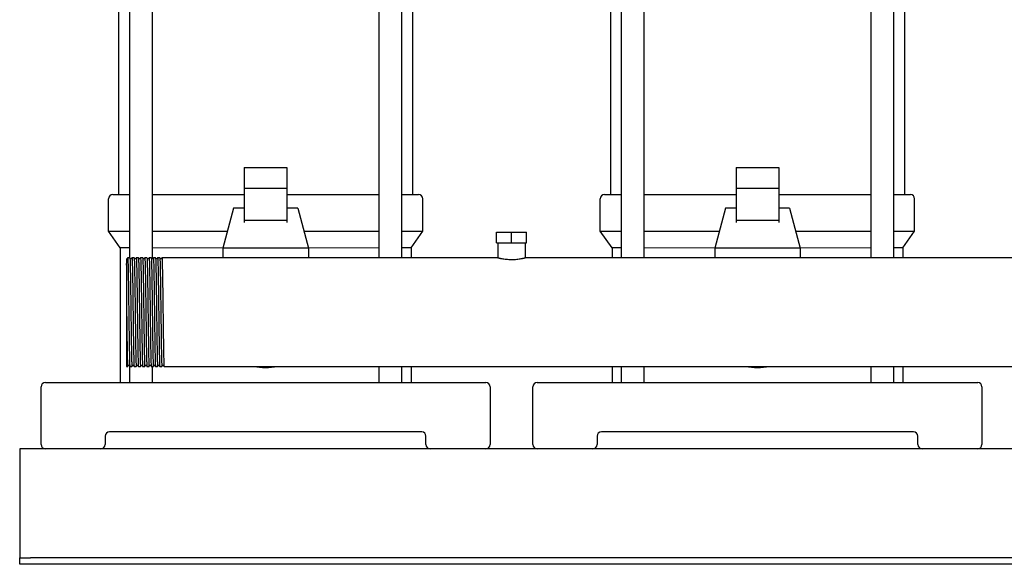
# Model space of a CAD drawing. Header units: millimetres. Extents: x 11 to 1700, y 11 to 992.
# Tile 1 of 6: x 16 to 477, y 11 to 266. Entities that reach past the tile are written whole.
import ezdxf

# ---------------------------------------------------------------- set-up
doc = ezdxf.new("R2010")
doc.units = ezdxf.units.MM

msp = doc.modelspace()

# ---------------------------------------------------------------- linework, layer by layer
at = {"color": 7, "linetype": 'Continuous', "lineweight": 25}
for p, q in [((62.49, 374.27), (62.49, 184.27)), ((67.53, 374.27), (67.53, 154.67)), ((78.29, 154.17), (78.29, 374.27)), ((184.2, 374.27), (184.2, 154.67)), ((194.96, 154.67), (194.96, 374.27)), ((199.99, 374.27), (199.99, 184.27)), ((292.49, 374.27), (292.49, 184.27)), ((297.53, 374.27), (297.53, 154.67)), ((308.29, 154.67), (308.29, 374.27)), ((414.2, 374.27), (414.2, 154.67)), ((424.96, 154.67), (424.96, 374.27)), ((429.99, 374.27), (429.99, 184.27)), ((121.24, 196.96), (121.24, 187.07)), ((121.24, 196.96), (141.24, 196.96)), ((141.24, 196.96), (141.24, 187.07)), ((351.24, 196.96), (371.24, 196.96)), ((351.24, 196.96), (351.24, 187.07)), ((371.24, 196.96), (371.24, 187.07)), ((59.74, 184.27), (67.53, 184.27)), ((78.29, 184.27), (121.24, 184.27)), ((141.24, 187.07), (121.24, 187.07)), ((121.24, 187.07), (121.24, 172.05)), ((141.24, 187.07), (141.24, 172.05)), ((141.24, 184.27), (184.2, 184.27)), ((194.96, 184.27), (202.74, 184.27)), ((289.74, 184.27), (297.53, 184.27)), ((308.29, 184.27), (351.24, 184.27)), ((371.24, 187.07), (351.24, 187.07)), ((351.24, 187.07), (351.24, 172.05)), ((371.24, 187.07), (371.24, 172.05)), ((371.24, 184.27), (414.2, 184.27)), ((424.96, 184.27), (432.74, 184.27)), ((57.74, 167.13), (57.74, 182.27)), ((204.74, 167.13), (204.74, 182.27)), ((287.74, 167.13), (287.74, 182.27)), ((434.74, 167.13), (434.74, 182.27)), ((116.24, 177.92), (111.24, 159.17)), ((121.24, 177.92), (116.24, 177.92)), ((146.24, 177.92), (141.24, 177.92)), ((146.24, 177.92), (151.24, 159.17)), ((346.24, 177.92), (341.24, 159.17)), ((351.24, 177.92), (346.24, 177.92)), ((376.24, 177.92), (371.24, 177.92)), ((376.24, 177.92), (381.24, 159.17)), ((141.24, 172.05), (121.24, 172.05)), ((121.24, 172.05), (121.24, 171.11)), ((141.24, 172.05), (141.24, 171.11)), ((371.24, 172.05), (351.24, 172.05)), ((351.24, 172.05), (351.24, 171.11)), ((371.24, 172.05), (371.24, 171.11)), ((57.74, 167.13), (67.53, 167.13)), ((63.24, 159.27), (57.74, 167.13)), ((78.29, 167.13), (113.36, 167.13)), ((149.12, 167.13), (184.2, 167.13)), ((194.96, 167.13), (204.74, 167.13)), ((199.24, 159.27), (204.74, 167.13)), ((239.24, 161.67), (239.24, 166.67)), ((239.24, 166.67), (246.24, 166.67)), ((246.24, 161.67), (246.24, 166.67)), ((246.24, 166.67), (253.24, 166.67)), ((253.24, 161.67), (253.24, 166.67)), ((287.74, 167.13), (297.53, 167.13)), ((293.24, 159.27), (287.74, 167.13)), ((308.29, 167.13), (343.36, 167.13)), ((379.12, 167.13), (414.2, 167.13)), ((424.96, 167.13), (434.74, 167.13)), ((429.24, 159.27), (434.74, 167.13)), ((239.24, 161.67), (246.24, 161.67)), ((239.89, 161.67), (239.89, 154.67)), ((246.24, 161.67), (253.24, 161.67)), ((252.59, 161.67), (252.59, 154.67)), ((67.53, 159.27), (63.24, 159.27)), ((63.24, 159.27), (63.24, 96.27)), ((111.24, 159.17), (78.29, 159.27)), ((111.24, 159.17), (111.24, 154.67)), ((151.24, 159.17), (111.24, 159.17)), ((184.2, 159.27), (151.24, 159.17)), ((151.24, 159.17), (151.24, 154.67)), ((199.24, 159.27), (194.96, 159.27)), ((199.24, 159.27), (199.24, 154.67)), ((297.53, 159.27), (293.24, 159.27)), ((293.24, 159.27), (293.24, 154.67)), ((341.24, 159.17), (308.29, 159.27)), ((341.24, 159.17), (341.24, 154.67)), ((381.24, 159.17), (341.24, 159.17)), ((414.2, 159.27), (381.24, 159.17)), ((381.24, 159.17), (381.24, 154.67)), ((429.24, 159.27), (424.96, 159.27)), ((429.24, 159.27), (429.24, 154.67)), ((67.75, 154.67), (66.74, 154.67)), ((69.75, 154.67), (68.74, 154.67)), ((71.75, 154.67), (70.74, 154.67)), ((73.75, 154.67), (72.74, 154.67)), ((75.75, 154.67), (74.74, 154.67)), ((77.75, 154.67), (76.74, 154.67)), ((79.75, 154.67), (78.74, 154.67)), ((81.75, 154.67), (80.74, 154.67)), ((83.74, 154.67), (82.74, 154.67)), ((84.74, 154.67), (83.74, 154.67)), ((239.89, 154.67), (84.74, 154.67)), ((666.24, 154.67), (252.59, 154.67)), ((66.24, 129.15), (66.24, 103.87)), ((66.24, 103.87), (66.74, 103.87)), ((67.53, 104.15), (67.53, 96.27)), ((67.74, 103.87), (68.74, 103.87)), ((69.74, 103.87), (70.74, 103.87)), ((71.74, 103.87), (72.74, 103.87)), ((73.74, 103.87), (74.74, 103.87)), ((75.74, 103.87), (76.74, 103.87)), ((77.74, 103.87), (78.74, 103.87)), ((78.29, 96.27), (78.29, 103.87)), ((79.74, 103.87), (80.74, 103.87)), ((81.74, 103.87), (82.74, 103.87)), ((83.74, 103.87), (666.24, 103.87)), ((184.2, 103.87), (184.2, 96.27)), ((194.96, 96.27), (194.96, 103.87)), ((199.24, 103.87), (199.24, 96.27)), ((293.24, 103.87), (293.24, 96.27)), ((297.53, 103.87), (297.53, 96.27)), ((308.29, 96.27), (308.29, 103.87)), ((414.2, 103.87), (414.2, 96.27)), ((424.96, 96.27), (424.96, 103.87)), ((429.24, 103.87), (429.24, 96.27)), ((26.24, 67.27), (26.24, 94.27)), ((28.24, 96.27), (39.24, 96.27)), ((39.24, 96.27), (223.24, 96.27)), ((223.24, 96.27), (234.24, 96.27)), ((236.24, 94.27), (236.24, 67.27)), ((256.24, 67.27), (256.24, 94.27)), ((258.24, 96.27), (269.24, 96.27)), ((269.24, 96.27), (453.24, 96.27)), ((453.24, 96.27), (464.24, 96.27)), ((466.24, 94.27), (466.24, 67.27)), ((56.24, 71.27), (56.24, 67.27)), ((204.24, 73.27), (58.24, 73.27)), ((206.24, 67.27), (206.24, 71.27)), ((286.24, 71.27), (286.24, 67.27)), ((434.24, 73.27), (288.24, 73.27)), ((436.24, 67.27), (436.24, 71.27)), ((876.24, 65.27), (16.24, 65.27)), ((16.24, 65.27), (16.24, 60.27)), ((16.24, 60.27), (16.24, 16.27)), ((16.24, 16.27), (16.24, 14.27)), ((16.24, 11.27), (16.24, 14.27)), ((16.24, 14.27), (21.24, 14.27)), ((871.24, 14.27), (21.24, 14.27)), ((21.24, 11.27), (16.24, 11.27)), ((871.24, 11.27), (21.24, 11.27))]:
    msp.add_line(p, q, dxfattribs=at)
for centre, radius, start, end in [((59.74, 182.27), 2, 90, 180), ((202.74, 182.27), 2, 0, 90), ((289.74, 182.27), 2, 90, 180), ((432.74, 182.27), 2, 0, 90), ((131.24, 129.27), 26, 257.6671, 282.3329), ((361.24, 129.27), 26, 257.6671, 282.3329), ((28.24, 94.27), 2, 90, 180), ((234.24, 94.27), 2, 0, 90), ((258.24, 94.27), 2, 90, 180), ((464.24, 94.27), 2, 0, 90), ((58.24, 71.27), 2, 90, 180), ((204.24, 71.27), 2, 0, 90), ((288.24, 71.27), 2, 90, 180), ((434.24, 71.27), 2, 0, 90), ((28.24, 67.27), 2, 180, 270), ((54.24, 67.27), 2, 270, 0), ((208.24, 67.27), 2, 180, 270), ((234.24, 67.27), 2, 270, 0), ((258.24, 67.27), 2, 180, 270), ((284.24, 67.27), 2, 270, 0), ((438.24, 67.27), 2, 180, 270), ((464.24, 67.27), 2, 270, 0)]:
    msp.add_arc(centre, radius, start, end, dxfattribs=at)
for points, knots in [([(66.24, 151.21), (66.27, 151.97), (66.31, 153.49), (66.37, 154.32), (66.39, 154.16), (66.4, 154.22)], [0, 0, 0, 0, 0.4668609, 0.9315588, 1, 1, 1, 1]), ([(66.24, 154.12), (66.24, 154.07), (66.24, 153.96), (66.24, 153.31), (66.24, 152.67), (66.24, 152.24), (66.24, 151.76), (66.24, 151.39), (66.24, 151.21)], [0, 0, 0, 0, 0.281976, 0.597701, 0.697627, 0.797843, 0.898564, 1, 1, 1, 1]), ([(66.74, 154.67), (66.68, 154.59), (66.57, 154.44), (66.45, 154.29), (66.4, 154.22)], [0, 0, 0, 0, 0.5, 1, 1, 1, 1]), ([(66.74, 154.67), (66.74, 154.64), (66.76, 154.83), (66.81, 154.28), (66.87, 152.91), (66.93, 150.52), (66.99, 147.35), (67.06, 143.47), (67.12, 139.05), (67.18, 134.26), (67.22, 130.94), (67.24, 129.27)], [0, 0, 0, 0, 0.010034, 0.133252, 0.257909, 0.381604, 0.504404, 0.628964, 0.753042, 0.875633, 1, 1, 1, 1]), ([(68.09, 154.22), (68.03, 154.29), (67.92, 154.44), (67.8, 154.59), (67.75, 154.67)], [0, 0, 0, 0, 0.5, 1, 1, 1, 1]), ([(67.75, 154.67), (67.77, 154.54), (67.8, 154.36), (67.87, 152.87), (67.93, 150.53), (67.99, 147.35), (68.05, 143.47), (68.12, 139.05), (68.18, 134.26), (68.22, 130.94), (68.24, 129.27)], [0, 0, 0, 0, 0.115499, 0.24271, 0.368937, 0.494253, 0.621365, 0.747984, 0.873086, 1, 1, 1, 1]), ([(68.4, 154.22), (68.35, 154.18), (68.24, 154.11), (68.14, 154.18), (68.09, 154.22)], [0, 0, 0, 0, 0.5, 1, 1, 1, 1]), ([(68.74, 154.67), (68.68, 154.59), (68.57, 154.44), (68.45, 154.29), (68.4, 154.22)], [0, 0, 0, 0, 0.5, 1, 1, 1, 1]), ([(68.74, 154.67), (68.74, 154.64), (68.76, 154.83), (68.81, 154.28), (68.87, 152.91), (68.93, 150.52), (68.99, 147.35), (69.06, 143.47), (69.12, 139.05), (69.18, 134.26), (69.22, 130.94), (69.24, 129.27)], [0, 0, 0, 0, 0.010039, 0.133256, 0.257913, 0.381607, 0.504407, 0.628966, 0.753043, 0.875634, 1, 1, 1, 1]), ([(70.09, 154.22), (70.03, 154.29), (69.92, 154.44), (69.8, 154.59), (69.75, 154.67)], [0, 0, 0, 0, 0.5, 1, 1, 1, 1]), ([(69.75, 154.67), (69.77, 154.54), (69.8, 154.36), (69.87, 152.87), (69.93, 150.53), (69.99, 147.35), (70.05, 143.47), (70.12, 139.05), (70.18, 134.26), (70.22, 130.94), (70.24, 129.27)], [0, 0, 0, 0, 0.115492, 0.242704, 0.368933, 0.494249, 0.621362, 0.747982, 0.873085, 1, 1, 1, 1]), ([(70.4, 154.22), (70.35, 154.18), (70.24, 154.11), (70.14, 154.18), (70.09, 154.22)], [0, 0, 0, 0, 0.5000002, 1, 1, 1, 1]), ([(70.74, 154.67), (70.68, 154.59), (70.57, 154.44), (70.45, 154.29), (70.4, 154.22)], [0, 0, 0, 0, 0.5, 1, 1, 1, 1]), ([(70.74, 154.67), (70.74, 154.64), (70.76, 154.83), (70.81, 154.28), (70.87, 152.91), (70.93, 150.52), (70.99, 147.35), (71.06, 143.47), (71.12, 139.05), (71.18, 134.26), (71.22, 130.94), (71.24, 129.27)], [0, 0, 0, 0, 0.010054, 0.13327, 0.257924, 0.381616, 0.504414, 0.628972, 0.753047, 0.875636, 1, 1, 1, 1]), ([(72.09, 154.22), (72.03, 154.29), (71.92, 154.44), (71.8, 154.59), (71.75, 154.67)], [0, 0, 0, 0, 0.5, 1, 1, 1, 1]), ([(71.75, 154.67), (71.77, 154.54), (71.8, 154.36), (71.87, 152.87), (71.93, 150.53), (71.99, 147.35), (72.05, 143.47), (72.12, 139.05), (72.18, 134.26), (72.22, 130.94), (72.24, 129.27)], [0, 0, 0, 0, 0.115478, 0.242692, 0.368923, 0.494241, 0.621356, 0.747978, 0.873083, 1, 1, 1, 1]), ([(72.4, 154.22), (72.35, 154.18), (72.24, 154.11), (72.14, 154.18), (72.09, 154.22)], [0, 0, 0, 0, 0.5000002, 1, 1, 1, 1]), ([(72.74, 154.67), (72.68, 154.59), (72.57, 154.44), (72.45, 154.29), (72.4, 154.22)], [0, 0, 0, 0, 0.5000004, 1, 1, 1, 1]), ([(72.74, 154.67), (72.74, 154.64), (72.76, 154.83), (72.81, 154.28), (72.87, 152.91), (72.93, 150.52), (72.99, 147.35), (73.06, 143.47), (73.12, 139.05), (73.18, 134.26), (73.22, 130.94), (73.24, 129.27)], [0, 0, 0, 0, 0.010016, 0.133237, 0.257896, 0.381593, 0.504395, 0.628958, 0.753038, 0.875631, 1, 1, 1, 1]), ([(74.09, 154.22), (74.03, 154.29), (73.92, 154.44), (73.8, 154.59), (73.75, 154.67)], [0, 0, 0, 0, 0.5, 1, 1, 1, 1]), ([(73.75, 154.67), (73.77, 154.54), (73.8, 154.36), (73.87, 152.87), (73.93, 150.53), (73.99, 147.35), (74.05, 143.47), (74.12, 139.05), (74.18, 134.26), (74.22, 130.94), (74.24, 129.27)], [0, 0, 0, 0, 0.115506, 0.242716, 0.368943, 0.494257, 0.621368, 0.747986, 0.873087, 1, 1, 1, 1]), ([(74.4, 154.22), (74.35, 154.18), (74.24, 154.11), (74.14, 154.18), (74.09, 154.22)], [0, 0, 0, 0, 0.5, 1, 1, 1, 1]), ([(74.74, 154.67), (74.68, 154.59), (74.57, 154.44), (74.45, 154.29), (74.4, 154.22)], [0, 0, 0, 0, 0.5, 1, 1, 1, 1]), ([(74.74, 154.67), (74.74, 154.64), (74.76, 154.83), (74.81, 154.28), (74.87, 152.91), (74.93, 150.52), (74.99, 147.35), (75.06, 143.47), (75.12, 139.05), (75.18, 134.26), (75.22, 130.94), (75.24, 129.27)], [0, 0, 0, 0, 0.010033, 0.133252, 0.257909, 0.381603, 0.504404, 0.628964, 0.753042, 0.875633, 1, 1, 1, 1]), ([(76.09, 154.22), (76.03, 154.29), (75.92, 154.44), (75.8, 154.59), (75.75, 154.67)], [0, 0, 0, 0, 0.5, 1, 1, 1, 1]), ([(75.75, 154.67), (75.77, 154.54), (75.8, 154.36), (75.87, 152.87), (75.93, 150.53), (75.99, 147.35), (76.05, 143.47), (76.12, 139.05), (76.18, 134.26), (76.22, 130.94), (76.24, 129.27)], [0, 0, 0, 0, 0.1154989, 0.2427094, 0.3689372, 0.4942531, 0.6213646, 0.7479837, 0.8730859, 1, 1, 1, 1]), ([(76.4, 154.22), (76.35, 154.18), (76.24, 154.11), (76.14, 154.18), (76.09, 154.22)], [0, 0, 0, 0, 0.5, 1, 1, 1, 1]), ([(76.74, 154.67), (76.68, 154.59), (76.57, 154.44), (76.45, 154.29), (76.4, 154.22)], [0, 0, 0, 0, 0.5, 1, 1, 1, 1]), ([(76.74, 154.67), (76.74, 154.64), (76.76, 154.83), (76.81, 154.28), (76.87, 152.91), (76.93, 150.52), (76.99, 147.35), (77.06, 143.47), (77.12, 139.05), (77.18, 134.26), (77.22, 130.94), (77.24, 129.27)], [0, 0, 0, 0, 0.0100379, 0.1332558, 0.2579124, 0.3816062, 0.5044063, 0.628966, 0.7530431, 0.8756338, 1, 1, 1, 1]), ([(78.09, 154.22), (78.03, 154.29), (77.92, 154.44), (77.8, 154.59), (77.75, 154.67)], [0, 0, 0, 0, 0.5, 1, 1, 1, 1]), ([(77.75, 154.67), (77.77, 154.54), (77.8, 154.36), (77.87, 152.87), (77.93, 150.53), (77.99, 147.35), (78.05, 143.47), (78.12, 139.05), (78.18, 134.26), (78.22, 130.94), (78.24, 129.27)], [0, 0, 0, 0, 0.115489, 0.242701, 0.368931, 0.494248, 0.621361, 0.747981, 0.873085, 1, 1, 1, 1]), ([(78.4, 154.22), (78.35, 154.18), (78.24, 154.11), (78.14, 154.18), (78.09, 154.22)], [0, 0, 0, 0, 0.5, 1, 1, 1, 1]), ([(78.74, 154.67), (78.68, 154.59), (78.57, 154.44), (78.45, 154.29), (78.4, 154.22)], [0, 0, 0, 0, 0.5, 1, 1, 1, 1]), ([(78.74, 154.67), (78.74, 154.64), (78.76, 154.83), (78.81, 154.28), (78.87, 152.91), (78.93, 150.52), (78.99, 147.35), (79.06, 143.47), (79.12, 139.05), (79.18, 134.26), (79.22, 130.94), (79.24, 129.27)], [0, 0, 0, 0, 0.010053, 0.133269, 0.257923, 0.381615, 0.504414, 0.628971, 0.753047, 0.875636, 1, 1, 1, 1]), ([(80.09, 154.22), (80.03, 154.29), (79.92, 154.44), (79.8, 154.59), (79.75, 154.67)], [0, 0, 0, 0, 0.5, 1, 1, 1, 1]), ([(79.75, 154.67), (79.77, 154.54), (79.8, 154.36), (79.87, 152.87), (79.93, 150.53), (79.99, 147.35), (80.05, 143.47), (80.12, 139.05), (80.18, 134.26), (80.22, 130.94), (80.24, 129.27)], [0, 0, 0, 0, 0.115519, 0.242727, 0.368952, 0.494265, 0.621373, 0.74799, 0.873089, 1, 1, 1, 1]), ([(80.4, 154.22), (80.35, 154.18), (80.24, 154.11), (80.14, 154.18), (80.09, 154.22)], [0, 0, 0, 0, 0.5, 1, 1, 1, 1]), ([(80.74, 154.67), (80.68, 154.59), (80.57, 154.44), (80.45, 154.29), (80.4, 154.22)], [0, 0, 0, 0, 0.5, 1, 1, 1, 1]), ([(80.74, 154.67), (80.74, 154.64), (80.76, 154.83), (80.81, 154.28), (80.87, 152.91), (80.93, 150.52), (80.99, 147.35), (81.06, 143.47), (81.12, 139.05), (81.18, 134.26), (81.22, 130.94), (81.24, 129.27)], [0, 0, 0, 0, 0.010015, 0.133236, 0.257895, 0.381592, 0.504395, 0.628957, 0.753037, 0.875631, 1, 1, 1, 1]), ([(82.09, 154.22), (82.03, 154.29), (81.92, 154.44), (81.8, 154.59), (81.75, 154.67)], [0, 0, 0, 0, 0.5, 1, 1, 1, 1]), ([(81.75, 154.67), (81.77, 154.54), (81.8, 154.36), (81.87, 152.87), (81.93, 150.53), (81.99, 147.35), (82.05, 143.47), (82.12, 139.05), (82.18, 134.26), (82.22, 130.94), (82.24, 129.27)], [0, 0, 0, 0, 0.115504, 0.242714, 0.368941, 0.494256, 0.621367, 0.747985, 0.873087, 1, 1, 1, 1]), ([(82.4, 154.22), (82.35, 154.18), (82.24, 154.11), (82.14, 154.18), (82.09, 154.22)], [0, 0, 0, 0, 0.5, 1, 1, 1, 1]), ([(82.74, 154.67), (82.68, 154.59), (82.57, 154.44), (82.45, 154.29), (82.4, 154.22)], [0, 0, 0, 0, 0.5, 1, 1, 1, 1]), ([(82.74, 154.67), (82.74, 154.64), (82.76, 154.83), (82.81, 154.28), (82.87, 152.91), (82.93, 150.52), (82.99, 147.35), (83.06, 143.47), (83.12, 139.05), (83.18, 134.26), (83.22, 130.94), (83.24, 129.27)], [0, 0, 0, 0, 0.010032, 0.133251, 0.257908, 0.381603, 0.504404, 0.628964, 0.753042, 0.875633, 1, 1, 1, 1]), ([(239.89, 154.67), (239.89, 154.67), (239.9, 154.67), (239.91, 154.67), (239.93, 154.66), (239.97, 154.65), (240.01, 154.64), (240.06, 154.63), (240.12, 154.61), (240.2, 154.6), (240.28, 154.58), (240.42, 154.54), (240.63, 154.49), (240.93, 154.43), (241.31, 154.35), (241.86, 154.25), (242.69, 154.11), (243.8, 153.98), (245, 153.89), (246.24, 153.85), (247.48, 153.89), (248.68, 153.97), (249.8, 154.11), (250.63, 154.25), (251.18, 154.35), (251.55, 154.43), (251.85, 154.49), (252.11, 154.55), (252.29, 154.6), (252.43, 154.63), (252.52, 154.65), (252.58, 154.67), (252.59, 154.67), (252.59, 154.67)], [0, 0, 0, 0, 0.011909, 0.023952, 0.036128, 0.04844, 0.060888, 0.073473, 0.086197, 0.09906, 0.112063, 0.125207, 0.154905, 0.187573, 0.214148, 0.250266, 0.312635, 0.375088, 0.439343, 0.499881, 0.560491, 0.624824, 0.687383, 0.749926, 0.78584, 0.812313, 0.845157, 0.875009, 0.901106, 0.926646, 0.951636, 0.976085, 1, 1, 1, 1]), ([(66.24, 151.21), (66.24, 151.13), (66.24, 150.98), (66.24, 150.74), (66.24, 150.5), (66.24, 150.24), (66.24, 149.98), (66.24, 149.72), (66.24, 149.23), (66.24, 148.45), (66.24, 146.96), (66.24, 144.87), (66.24, 142.17), (66.24, 139.17), (66.24, 136.93), (66.24, 135.51), (66.24, 135.1), (66.24, 134.63), (66.24, 134.08), (66.24, 133.45), (66.24, 132.74), (66.24, 131.96), (66.24, 131.09), (66.24, 130.15), (66.24, 129.49), (66.24, 129.15)], [0, 0, 0, 0, 0.018137, 0.036189, 0.054152, 0.072025, 0.089804, 0.107486, 0.125071, 0.184634, 0.250044, 0.375711, 0.499832, 0.614195, 0.749714, 0.762277, 0.777571, 0.795613, 0.816419, 0.840005, 0.866387, 0.895576, 0.927577, 0.962388, 1, 1, 1, 1]), ([(66.24, 129.15), (66.26, 127.49), (66.31, 124.18), (66.37, 119.4), (66.43, 114.99), (66.49, 111.13), (66.55, 107.98), (66.62, 105.61), (66.68, 104.25), (66.72, 103.71), (66.74, 103.89), (66.75, 103.87)], [0, 0, 0, 0, 0.124519, 0.247276, 0.371565, 0.496292, 0.619244, 0.743149, 0.867983, 0.991348, 1, 1, 1, 1]), ([(67.24, 129.27), (67.27, 127.59), (67.29, 125.92), (67.32, 123.48), (67.33, 122.67), (67.34, 121.5), (67.35, 121.11), (67.36, 120.34), (67.36, 119.95), (67.39, 118.04), (67.41, 116.56), (67.45, 113.77), (67.47, 112.47), (67.51, 110.7), (67.52, 110.15), (67.54, 109.1), (67.55, 108.62), (67.58, 107.24), (67.6, 106.45), (67.64, 105.17), (67.66, 104.68), (67.7, 104.03), (67.72, 103.87), (67.74, 103.87)], [0, 0, 0, 0, 0.125, 0.125, 0.1875, 0.1875, 0.21875, 0.21875, 0.25, 0.25, 0.375, 0.375, 0.5, 0.5, 0.5625, 0.5625, 0.625, 0.625, 0.75, 0.75, 0.875, 0.875, 1, 1, 1, 1]), ([(68.24, 129.27), (68.26, 127.6), (68.31, 124.28), (68.37, 119.49), (68.43, 115.07), (68.49, 111.19), (68.55, 108.02), (68.62, 105.63), (68.68, 104.26), (68.72, 103.71), (68.74, 103.9), (68.75, 103.87)], [0, 0, 0, 0, 0.124366, 0.246957, 0.371034, 0.495593, 0.618394, 0.742087, 0.866744, 0.989962, 1, 1, 1, 1]), ([(69.24, 129.27), (69.27, 127.59), (69.29, 125.92), (69.32, 123.48), (69.33, 122.67), (69.34, 121.5), (69.35, 121.11), (69.36, 120.34), (69.36, 119.95), (69.39, 118.04), (69.41, 116.56), (69.45, 113.77), (69.47, 112.47), (69.51, 110.7), (69.52, 110.15), (69.54, 109.1), (69.55, 108.62), (69.58, 107.24), (69.6, 106.45), (69.64, 105.17), (69.66, 104.68), (69.7, 104.03), (69.72, 103.87), (69.74, 103.87)], [0, 0, 0, 0, 0.125, 0.125, 0.1875, 0.1875, 0.21875, 0.21875, 0.25, 0.25, 0.375, 0.375, 0.5, 0.5, 0.5625, 0.5625, 0.625, 0.625, 0.75, 0.75, 0.875, 0.875, 1, 1, 1, 1]), ([(70.24, 129.27), (70.26, 127.6), (70.31, 124.28), (70.37, 119.49), (70.43, 115.07), (70.49, 111.19), (70.55, 108.02), (70.62, 105.63), (70.68, 104.26), (70.72, 103.71), (70.74, 103.9), (70.75, 103.91)], [0, 0, 0, 0, 0.124364, 0.246953, 0.371028, 0.495586, 0.618384, 0.742076, 0.866731, 0.989947, 1, 1, 1, 1]), ([(71.24, 129.27), (71.27, 127.59), (71.29, 125.92), (71.32, 123.48), (71.33, 122.67), (71.34, 121.5), (71.35, 121.11), (71.36, 120.34), (71.36, 119.95), (71.39, 118.04), (71.41, 116.56), (71.45, 113.77), (71.47, 112.47), (71.51, 110.7), (71.52, 110.15), (71.54, 109.1), (71.55, 108.62), (71.58, 107.24), (71.6, 106.45), (71.64, 105.17), (71.66, 104.68), (71.7, 104.03), (71.72, 103.87), (71.74, 103.87)], [0, 0, 0, 0, 0.125, 0.125, 0.1875, 0.1875, 0.21875, 0.21875, 0.25, 0.25, 0.375, 0.375, 0.5, 0.5, 0.5625, 0.5625, 0.625, 0.625, 0.75, 0.75, 0.875, 0.875, 1, 1, 1, 1]), ([(72.24, 129.27), (72.26, 127.6), (72.31, 124.28), (72.37, 119.49), (72.43, 115.07), (72.49, 111.19), (72.55, 108.02), (72.62, 105.63), (72.68, 104.26), (72.72, 103.71), (72.74, 103.9), (72.75, 103.91)], [0, 0, 0, 0, 0.124368, 0.246961, 0.371041, 0.495602, 0.618405, 0.742101, 0.866759, 0.989979, 1, 1, 1, 1]), ([(73.24, 129.27), (73.27, 127.59), (73.29, 125.92), (73.32, 123.48), (73.33, 122.67), (73.34, 121.5), (73.35, 121.11), (73.36, 120.34), (73.36, 119.95), (73.39, 118.04), (73.41, 116.56), (73.45, 113.77), (73.47, 112.47), (73.51, 110.7), (73.52, 110.15), (73.54, 109.1), (73.55, 108.62), (73.58, 107.24), (73.6, 106.45), (73.64, 105.17), (73.66, 104.68), (73.7, 104.03), (73.72, 103.87), (73.74, 103.87)], [0, 0, 0, 0, 0.125, 0.125, 0.1875, 0.1875, 0.21875, 0.21875, 0.25, 0.25, 0.375, 0.375, 0.5, 0.5, 0.5625, 0.5625, 0.625, 0.625, 0.75, 0.75, 0.875, 0.875, 1, 1, 1, 1]), ([(74.24, 129.27), (74.26, 127.6), (74.31, 124.28), (74.37, 119.49), (74.43, 115.07), (74.49, 111.19), (74.55, 108.02), (74.62, 105.63), (74.68, 104.26), (74.72, 103.71), (74.74, 103.9), (74.75, 103.87)], [0, 0, 0, 0, 0.124366, 0.246957, 0.371035, 0.495595, 0.618395, 0.742089, 0.866746, 0.989964, 1, 1, 1, 1]), ([(75.24, 129.27), (75.27, 127.59), (75.29, 125.92), (75.32, 123.48), (75.33, 122.67), (75.34, 121.5), (75.35, 121.11), (75.36, 120.34), (75.36, 119.95), (75.39, 118.04), (75.41, 116.56), (75.45, 113.77), (75.47, 112.47), (75.51, 110.7), (75.52, 110.15), (75.54, 109.1), (75.55, 108.62), (75.58, 107.24), (75.6, 106.45), (75.64, 105.17), (75.66, 104.68), (75.7, 104.03), (75.72, 103.87), (75.74, 103.87)], [0, 0, 0, 0, 0.125, 0.125, 0.1875, 0.1875, 0.21875, 0.21875, 0.25, 0.25, 0.375, 0.375, 0.5, 0.5, 0.5625, 0.5625, 0.625, 0.625, 0.75, 0.75, 0.875, 0.875, 1, 1, 1, 1]), ([(76.24, 129.27), (76.26, 127.6), (76.31, 124.28), (76.37, 119.49), (76.43, 115.07), (76.49, 111.19), (76.55, 108.02), (76.62, 105.63), (76.68, 104.26), (76.72, 103.71), (76.74, 103.9), (76.75, 103.91)], [0, 0, 0, 0, 0.124366, 0.246956, 0.371033, 0.495592, 0.618392, 0.742086, 0.866742, 0.98996, 1, 1, 1, 1]), ([(77.24, 129.27), (77.27, 127.59), (77.29, 125.92), (77.32, 123.48), (77.33, 122.67), (77.34, 121.5), (77.35, 121.11), (77.36, 120.34), (77.36, 119.95), (77.39, 118.04), (77.41, 116.56), (77.45, 113.77), (77.47, 112.47), (77.51, 110.7), (77.52, 110.15), (77.54, 109.1), (77.55, 108.62), (77.58, 107.24), (77.6, 106.45), (77.64, 105.17), (77.66, 104.68), (77.7, 104.03), (77.72, 103.87), (77.74, 103.87)], [0, 0, 0, 0, 0.125, 0.125, 0.1875, 0.1875, 0.21875, 0.21875, 0.25, 0.25, 0.375, 0.375, 0.5, 0.5, 0.5625, 0.5625, 0.625, 0.625, 0.75, 0.75, 0.875, 0.875, 1, 1, 1, 1]), ([(78.24, 129.27), (78.26, 127.6), (78.31, 124.28), (78.37, 119.49), (78.43, 115.07), (78.49, 111.19), (78.55, 108.02), (78.62, 105.63), (78.68, 104.26), (78.72, 103.71), (78.74, 103.9), (78.75, 103.87)], [0, 0, 0, 0, 0.124364, 0.246952, 0.371027, 0.495584, 0.618382, 0.742074, 0.866728, 0.989944, 1, 1, 1, 1]), ([(79.24, 129.27), (79.27, 127.59), (79.29, 125.92), (79.32, 123.48), (79.33, 122.67), (79.34, 121.5), (79.35, 121.11), (79.36, 120.34), (79.36, 119.95), (79.39, 118.04), (79.41, 116.56), (79.45, 113.77), (79.47, 112.47), (79.51, 110.7), (79.52, 110.15), (79.54, 109.1), (79.55, 108.62), (79.58, 107.24), (79.6, 106.45), (79.64, 105.17), (79.66, 104.68), (79.7, 104.03), (79.72, 103.87), (79.74, 103.87)], [0, 0, 0, 0, 0.125, 0.125, 0.1875, 0.1875, 0.21875, 0.21875, 0.25, 0.25, 0.375, 0.375, 0.5, 0.5, 0.5625, 0.5625, 0.625, 0.625, 0.75, 0.75, 0.875, 0.875, 1, 1, 1, 1]), ([(80.24, 129.27), (80.26, 127.6), (80.31, 124.28), (80.37, 119.49), (80.43, 115.07), (80.49, 111.19), (80.55, 108.02), (80.62, 105.63), (80.68, 104.26), (80.72, 103.71), (80.74, 103.9), (80.75, 103.87)], [0, 0, 0, 0, 0.124368, 0.24696, 0.371039, 0.495601, 0.618402, 0.742098, 0.866756, 0.989976, 1, 1, 1, 1]), ([(81.24, 129.27), (81.27, 127.59), (81.29, 125.92), (81.32, 123.48), (81.33, 122.67), (81.34, 121.5), (81.35, 121.11), (81.36, 120.34), (81.36, 119.95), (81.39, 118.04), (81.41, 116.56), (81.45, 113.77), (81.47, 112.47), (81.51, 110.7), (81.52, 110.15), (81.54, 109.1), (81.55, 108.62), (81.58, 107.24), (81.6, 106.45), (81.64, 105.17), (81.66, 104.68), (81.7, 104.03), (81.72, 103.87), (81.74, 103.87)], [0, 0, 0, 0, 0.125, 0.125, 0.1875, 0.1875, 0.21875, 0.21875, 0.25, 0.25, 0.375, 0.375, 0.5, 0.5, 0.5625, 0.5625, 0.625, 0.625, 0.75, 0.75, 0.875, 0.875, 1, 1, 1, 1]), ([(82.24, 129.27), (82.26, 127.6), (82.31, 124.28), (82.37, 119.49), (82.43, 115.07), (82.49, 111.19), (82.55, 108.02), (82.62, 105.63), (82.68, 104.26), (82.72, 103.71), (82.74, 103.9), (82.75, 103.87)], [0, 0, 0, 0, 0.124366, 0.246957, 0.371034, 0.495594, 0.618394, 0.742088, 0.866745, 0.989963, 1, 1, 1, 1]), ([(83.24, 129.27), (83.27, 127.59), (83.29, 125.92), (83.32, 123.48), (83.33, 122.67), (83.34, 121.5), (83.35, 121.11), (83.36, 120.34), (83.36, 119.95), (83.39, 118.04), (83.41, 116.56), (83.45, 113.77), (83.47, 112.47), (83.51, 110.7), (83.52, 110.15), (83.54, 109.1), (83.55, 108.62), (83.58, 107.24), (83.6, 106.45), (83.64, 105.17), (83.66, 104.68), (83.7, 104.03), (83.72, 103.87), (83.74, 103.87)], [0, 0, 0, 0, 0.125, 0.125, 0.1875, 0.1875, 0.21875, 0.21875, 0.25, 0.25, 0.375, 0.375, 0.5, 0.5, 0.5625, 0.5625, 0.625, 0.625, 0.75, 0.75, 0.875, 0.875, 1, 1, 1, 1]), ([(66.75, 103.87), (66.8, 103.95), (66.92, 104.1), (67.03, 104.25), (67.09, 104.32)], [0, 0, 0, 0, 0.5, 1, 1, 1, 1]), ([(67.09, 104.32), (67.14, 104.36), (67.24, 104.43), (67.35, 104.36), (67.4, 104.32)], [0, 0, 0, 0, 0.5, 1, 1, 1, 1]), ([(67.4, 104.32), (67.45, 104.25), (67.57, 104.1), (67.68, 103.95), (67.74, 103.87)], [0, 0, 0, 0, 0.5, 1, 1, 1, 1]), ([(68.75, 103.87), (68.8, 103.95), (68.92, 104.1), (69.03, 104.25), (69.09, 104.32)], [0, 0, 0, 0, 0.5, 1, 1, 1, 1]), ([(69.09, 104.32), (69.14, 104.36), (69.24, 104.43), (69.35, 104.36), (69.4, 104.32)], [0, 0, 0, 0, 0.4999997, 1, 1, 1, 1]), ([(69.4, 104.32), (69.45, 104.25), (69.57, 104.1), (69.68, 103.95), (69.74, 103.87)], [0, 0, 0, 0, 0.5, 1, 1, 1, 1]), ([(70.74, 103.87), (70.8, 103.95), (70.92, 104.1), (71.03, 104.25), (71.09, 104.32)], [0, 0, 0, 0, 0.5, 1, 1, 1, 1]), ([(71.09, 104.32), (71.14, 104.36), (71.24, 104.43), (71.35, 104.36), (71.4, 104.32)], [0, 0, 0, 0, 0.5, 1, 1, 1, 1]), ([(71.4, 104.32), (71.45, 104.25), (71.57, 104.1), (71.68, 103.95), (71.74, 103.87)], [0, 0, 0, 0, 0.5, 1, 1, 1, 1]), ([(72.74, 103.87), (72.8, 103.95), (72.92, 104.1), (73.03, 104.25), (73.09, 104.32)], [0, 0, 0, 0, 0.5, 1, 1, 1, 1]), ([(73.09, 104.32), (73.14, 104.36), (73.24, 104.43), (73.35, 104.36), (73.4, 104.32)], [0, 0, 0, 0, 0.4999998, 1, 1, 1, 1]), ([(73.4, 104.32), (73.45, 104.25), (73.57, 104.1), (73.68, 103.95), (73.74, 103.87)], [0, 0, 0, 0, 0.5, 1, 1, 1, 1]), ([(74.75, 103.87), (74.8, 103.95), (74.92, 104.1), (75.03, 104.25), (75.09, 104.32)], [0, 0, 0, 0, 0.5, 1, 1, 1, 1]), ([(75.09, 104.32), (75.14, 104.36), (75.24, 104.43), (75.35, 104.36), (75.4, 104.32)], [0, 0, 0, 0, 0.5, 1, 1, 1, 1]), ([(75.4, 104.32), (75.45, 104.25), (75.57, 104.1), (75.68, 103.95), (75.74, 103.87)], [0, 0, 0, 0, 0.5, 1, 1, 1, 1]), ([(76.74, 103.87), (76.8, 103.95), (76.92, 104.1), (77.03, 104.25), (77.09, 104.32)], [0, 0, 0, 0, 0.5000004, 1, 1, 1, 1]), ([(77.09, 104.32), (77.14, 104.36), (77.24, 104.43), (77.35, 104.36), (77.4, 104.32)], [0, 0, 0, 0, 0.4999999, 1, 1, 1, 1]), ([(77.4, 104.32), (77.45, 104.25), (77.57, 104.1), (77.68, 103.95), (77.74, 103.87)], [0, 0, 0, 0, 0.5, 1, 1, 1, 1]), ([(78.75, 103.87), (78.8, 103.95), (78.92, 104.1), (79.03, 104.25), (79.09, 104.32)], [0, 0, 0, 0, 0.5, 1, 1, 1, 1]), ([(79.09, 104.32), (79.14, 104.36), (79.24, 104.43), (79.35, 104.36), (79.4, 104.32)], [0, 0, 0, 0, 0.5, 1, 1, 1, 1]), ([(79.4, 104.32), (79.45, 104.25), (79.57, 104.1), (79.68, 103.95), (79.74, 103.87)], [0, 0, 0, 0, 0.5, 1, 1, 1, 1]), ([(80.75, 103.87), (80.8, 103.95), (80.92, 104.1), (81.03, 104.25), (81.09, 104.32)], [0, 0, 0, 0, 0.5, 1, 1, 1, 1]), ([(81.09, 104.32), (81.14, 104.36), (81.24, 104.43), (81.35, 104.36), (81.4, 104.32)], [0, 0, 0, 0, 0.5, 1, 1, 1, 1]), ([(81.4, 104.32), (81.45, 104.25), (81.57, 104.1), (81.68, 103.95), (81.74, 103.87)], [0, 0, 0, 0, 0.5, 1, 1, 1, 1]), ([(82.75, 103.87), (82.8, 103.95), (82.92, 104.1), (83.03, 104.25), (83.09, 104.32)], [0, 0, 0, 0, 0.5000004, 1, 1, 1, 1]), ([(83.09, 104.32), (83.14, 104.36), (83.24, 104.43), (83.35, 104.36), (83.4, 104.32)], [0, 0, 0, 0, 0.5, 1, 1, 1, 1]), ([(83.4, 104.32), (83.45, 104.25), (83.57, 104.1), (83.68, 103.95), (83.74, 103.87)], [0, 0, 0, 0, 0.5, 1, 1, 1, 1])]:
    msp.add_open_spline(points, degree=3, knots=knots, dxfattribs=at)

doc.saveas('drawing.dxf')
